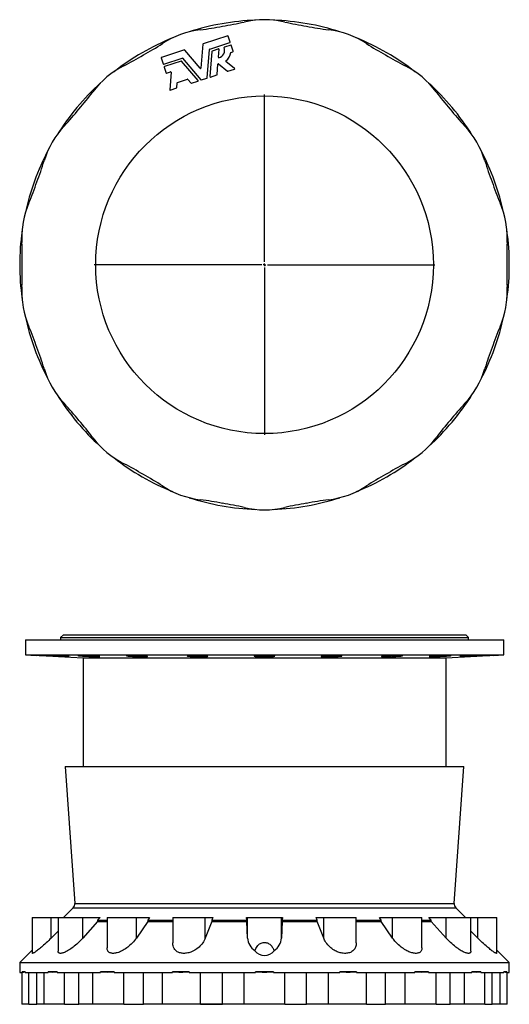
# Model space of a CAD drawing. Extents: x -228 to 1566, y -912 to 837.
# Tile 1 of 2: x -228 to 642, y -912 to 837. Entities that reach past the tile are written whole.
import ezdxf

# ---------------------------------------------------------------- set-up
doc = ezdxf.new("R2010")
doc.units = 0
doc.layers.get('0').update_dxf_attribs({"linetype": 'CONTINUOUS'})
doc.layers.add('FORMAT', color=7, linetype='CONTINUOUS')

# ---------------------------------------------------------------- blocks, each defined once
blk = doc.blocks.new('SW_CENTERMARKSYMBOL_0')
at = {"layer": 'FORMAT', "color": 0}
for p, q in [((0, 5), (0, 302.5)), ((-5, 0), (-302.5, 0)), ((0, 0), (-2.5, 0)), ((0, 0), (0, 2.5)), ((0, 0), (0, -2.5)), ((0, 0), (2.5, 0)), ((5, 0), (302.5, 0)), ((0, -5), (0, -302.5))]:
    blk.add_line(p, q, dxfattribs=at)

msp = doc.modelspace()

# ---------------------------------------------------------------- linework, layer by layer
at = {"color": 7, "linetype": 'CONTINUOUS'}
for p, q in [((141.9, 808.5), (98.1, 794.3)), ((146.2, 797.4), (142.7, 808.1)), ((97.7, 793.8), (94.3, 751.2)), ((109.9, 785), (145.8, 796.7)), ((147.2, 792.3), (135.9, 788.6)), ((151.5, 781.2), (148, 791.9)), ((64.9, 783.5), (24.2, 770.3)), ((93.2, 750.9), (65.5, 783.3)), ((105.5, 734), (109.5, 784.5)), ((113.8, 781), (110.3, 736.1)), ((125.9, 785.3), (114.3, 781.6)), ((125.5, 770.5), (126.7, 784.7)), ((147.7, 779.3), (151.1, 780.4)), ((23.8, 769.5), (27.3, 758.8)), ((28.1, 758.4), (60.8, 769)), ((29.1, 753.2), (32.6, 742.5)), ((59.3, 763.7), (29.5, 754)), ((89.2, 729.2), (59.9, 763.5)), ((61.4, 768.8), (94.3, 730.4)), ((123.1, 739.8), (124.6, 758.5)), ((125.6, 758.9), (141.7, 745.7)), ((154.1, 750.4), (138.8, 763)), ((33.4, 742.1), (40.4, 744.4)), ((41.2, 743.8), (38.8, 712.8)), ((111.1, 735.4), (122.7, 739.2)), ((142.3, 745.6), (153.9, 749.3)), ((51.6, 716.5), (52.3, 725.1)), ((52.7, 725.7), (70.4, 731.4)), ((71.1, 731.2), (76.7, 724.7)), ((77.3, 724.5), (88.9, 728.2)), ((95, 730.2), (105.1, 733.5)), ((39.6, 712.2), (51.2, 716)), ((-150.2, -255.6), (-155.2, -260.6)), ((-155.2, -260.6), (-155.2, -264.6)), ((-155.2, -260.6), (569.8, -260.6)), ((-150.2, -255.6), (564.8, -255.6)), ((569.8, -260.6), (564.8, -255.6)), ((569.8, -264.6), (569.8, -260.6)), ((-217.7, -264.6), (-217.7, -291.6)), ((-217.7, -264.6), (632.3, -264.6)), ((632.3, -291.6), (632.3, -264.6)), ((-217.7, -291.6), (-198.7, -292.6)), ((-217.7, -291.6), (632.3, -291.6)), ((-174.1, -293.1), (-174.1, -292.7)), ((-158.8, -294.6), (-115.2, -296.9)), ((-148.8, -294.4), (-148.8, -293.9)), ((-121.9, -293.1), (-121.9, -292.6)), ((-115.2, -296.9), (-115.2, -489.6)), ((-115.2, -296.9), (529.8, -296.9)), ((-99.4, -294.4), (-99.4, -293.3)), ((-37.5, -293.1), (-37.5, -292.7)), ((-37.5, -293.1), (-37.5, -293.1)), ((-19.9, -294.4), (-19.9, -292.8)), ((-1.2, -294.4), (-1.2, -294)), ((81.7, -294.4), (81.7, -292.6)), ((103.8, -294.4), (103.8, -293.4)), ((195.7, -294.4), (195.7, -292.8)), ((218.8, -294.4), (218.8, -292.8)), ((310.8, -294.4), (310.8, -293.4)), ((332.8, -294.4), (332.8, -292.6)), ((415.7, -294.4), (415.7, -294)), ((434.4, -294.4), (434.4, -292.8)), ((452, -293.1), (452, -292.7)), ((452, -293.1), (452, -293.1)), ((513.9, -294.4), (513.9, -293.3)), ((529.8, -296.9), (573.3, -294.6)), ((529.8, -489.6), (529.8, -296.9)), ((536.4, -293.1), (536.4, -292.6)), ((563.3, -294.4), (563.3, -293.9)), ((588.6, -293.1), (588.6, -292.7)), ((613.3, -292.6), (632.3, -291.6)), ((-146.8, -489.6), (-129.7, -733)), ((-146.8, -489.6), (561.3, -489.6)), ((544.3, -733), (561.3, -489.6)), ((-129.7, -733), (544.3, -733)), ((-132.7, -740.8), (-149.9, -758.1)), ((-132.7, -740.8), (547.2, -740.8)), ((564.4, -758.1), (547.2, -740.8)), ((-205.5, -758.1), (-205.5, -821.5)), ((-205.5, -758.1), (-171.7, -758.1)), ((-171.7, -794.6), (-171.7, -758.1)), ((-171.7, -758.1), (-159.3, -758.1)), ((-159.3, -758.1), (-159.3, -818.2)), ((-159.3, -758.1), (-115.5, -758.1)), ((-115.5, -794.6), (-115.5, -758.1)), ((-115.5, -758.1), (-84.9, -758.1)), ((-89.2, -765.4), (-115.5, -794.6)), ((-84.9, -758.1), (-89.2, -762.9)), ((-89.2, -762.9), (-72.6, -762.9)), ((-89.2, -762.9), (-89.2, -765.4)), ((-89.2, -765.4), (-72.6, -765.4)), ((-72.6, -758.1), (-72.6, -811.9)), ((-72.6, -758.1), (-20.4, -758.1)), ((-20.4, -794.6), (-20.4, -758.1)), ((-20.4, -758.1), (3, -758.1)), ((-0.3, -765.4), (-20.4, -794.6)), ((3, -758.1), (-0.3, -762.9)), ((-0.3, -762.9), (44.3, -762.9)), ((-0.3, -762.9), (-0.3, -765.4)), ((-0.3, -765.4), (44.3, -765.4)), ((44.3, -758.1), (44.3, -803.1)), ((44.3, -758.1), (102.1, -758.1)), ((102.1, -794.6), (102.1, -758.1)), ((102.1, -758.1), (115.5, -758.1)), ((113.6, -765.4), (102.1, -794.6)), ((115.5, -758.1), (113.6, -762.9)), ((113.6, -762.9), (113.6, -765.4)), ((113.6, -762.9), (175.6, -762.9)), ((113.6, -765.4), (175.6, -765.4)), ((175.6, -762.9), (175.4, -758.1)), ((175.4, -758.1), (177.2, -758.1)), ((175.6, -765.4), (175.6, -762.9)), ((177.2, -794.6), (175.6, -765.4)), ((177.2, -794.6), (177.2, -758.1)), ((177.2, -758.1), (237.3, -758.1)), ((237.3, -794.6), (237.3, -758.1)), ((237.3, -758.1), (239.1, -758.1)), ((238.9, -765.4), (237.3, -794.6)), ((239.1, -758.1), (238.9, -762.9)), ((238.9, -762.9), (238.9, -765.4)), ((238.9, -762.9), (300.9, -762.9)), ((238.9, -765.4), (300.9, -765.4)), ((300.9, -762.9), (299, -758.1)), ((299, -758.1), (312.4, -758.1)), ((300.9, -765.4), (300.9, -762.9)), ((312.4, -794.6), (300.9, -765.4)), ((312.4, -794.6), (312.4, -758.1)), ((312.4, -758.1), (370.3, -758.1)), ((370.3, -803.2), (370.3, -758.1)), ((370.3, -762.9), (414.8, -762.9)), ((370.3, -765.4), (414.8, -765.4)), ((414.8, -762.9), (411.5, -758.1)), ((411.5, -758.1), (434.9, -758.1)), ((414.8, -765.4), (414.8, -762.9)), ((434.9, -794.6), (414.8, -765.4)), ((434.9, -794.6), (434.9, -758.1)), ((434.9, -758.1), (487.1, -758.1)), ((487.1, -811.9), (487.1, -758.1)), ((487.1, -762.9), (503.7, -762.9)), ((487.1, -765.4), (503.7, -765.4)), ((503.7, -762.9), (499.4, -758.1)), ((499.4, -758.1), (530, -758.1)), ((503.7, -765.4), (503.7, -762.9)), ((530, -794.6), (503.7, -765.4)), ((530, -794.6), (530, -758.1)), ((530, -758.1), (573.8, -758.1)), ((573.8, -818.2), (573.8, -758.1)), ((573.8, -758.1), (586.2, -758.1)), ((586.2, -794.6), (586.2, -758.1)), ((586.2, -758.1), (620, -758.1)), ((620, -821.5), (620, -758.1)), ((-159.3, -782.3), (-171.7, -794.6)), ((586.2, -794.6), (573.8, -782.3)), ((-205.5, -816.1), (-227.7, -838.4)), ((642.3, -838.4), (620, -816.1)), ((-227.7, -838.4), (-227.7, -855.7)), ((-227.7, -838.4), (642.3, -838.4)), ((642.3, -855.7), (642.3, -838.4)), ((-227.7, -855.7), (-223.6, -855.7)), ((-224, -855.7), (-224, -911.9)), ((-218.1, -854.6), (-223.6, -854.6)), ((-223.6, -855.7), (-223.6, -854.6)), ((-218.1, -854.6), (-218.1, -855.7)), ((-218.1, -855.7), (-177.1, -855.7)), ((-211.3, -911.9), (-211.3, -855.7)), ((-197.3, -911.9), (-197.3, -855.7)), ((-184.3, -911.9), (-184.3, -855.7)), ((-161.3, -854.6), (-177.1, -854.6)), ((-177.1, -855.7), (-177.1, -854.6)), ((-161.3, -854.6), (-161.3, -855.7)), ((-161.3, -855.7), (-84.3, -855.7)), ((-148.3, -911.9), (-148.3, -855.7)), ((-122.5, -911.9), (-122.5, -855.7)), ((-97.6, -911.9), (-97.6, -855.7)), ((-60.1, -854.6), (-84.3, -854.6)), ((-84.3, -855.7), (-84.3, -854.6)), ((-60.1, -854.6), (-60.1, -855.7)), ((-60.1, -855.7), (43.8, -855.7)), ((-42.5, -911.9), (-42.5, -855.7)), ((-8, -911.9), (-8, -855.7)), ((25.9, -911.9), (25.9, -855.7)), ((73.4, -854.6), (43.8, -854.6)), ((43.8, -855.7), (43.8, -854.6)), ((73.4, -854.6), (73.4, -855.7)), ((73.4, -855.7), (191.5, -855.7)), ((93.5, -911.9), (93.5, -855.7)), ((132.5, -911.9), (132.5, -855.7)), ((171.3, -911.9), (171.3, -855.7)), ((223, -854.6), (191.5, -854.6)), ((191.5, -855.7), (191.5, -854.6)), ((223, -854.6), (223, -855.7)), ((223, -855.7), (341.1, -855.7)), ((243.2, -911.9), (243.2, -855.7)), ((282, -911.9), (282, -855.7)), ((321, -911.9), (321, -855.7)), ((370.8, -854.6), (341.1, -854.6)), ((341.1, -855.7), (341.1, -854.6)), ((370.8, -854.6), (370.8, -855.7)), ((370.8, -855.7), (474.6, -855.7)), ((388.6, -911.9), (388.6, -855.7)), ((422.5, -911.9), (422.5, -855.7)), ((457, -911.9), (457, -855.7)), ((498.8, -854.6), (474.6, -854.6)), ((474.6, -855.7), (474.6, -854.6)), ((498.8, -854.6), (498.8, -855.7)), ((498.8, -855.7), (575.8, -855.7)), ((512.1, -911.9), (512.1, -855.7)), ((537, -911.9), (537, -855.7)), ((562.8, -911.9), (562.8, -855.7)), ((591.6, -854.6), (575.8, -854.6)), ((575.8, -855.7), (575.8, -854.6)), ((591.6, -854.6), (591.6, -855.7)), ((591.6, -855.7), (632.6, -855.7)), ((598.8, -911.9), (598.8, -855.7)), ((611.8, -911.9), (611.8, -855.7)), ((625.8, -911.9), (625.8, -855.7)), ((638.1, -854.6), (632.6, -854.6)), ((632.6, -855.7), (632.6, -854.6)), ((638.1, -854.6), (638.1, -855.7)), ((638.1, -855.7), (642.3, -855.7)), ((638.5, -911.9), (638.5, -855.7)), ((-211.3, -911.9), (-224, -911.9)), ((-211.3, -911.9), (-197.3, -911.9)), ((-184.3, -911.9), (-197.3, -911.9)), ((-148.3, -911.9), (-184.3, -911.9)), ((-148.3, -911.9), (-122.5, -911.9)), ((-97.6, -911.9), (-122.5, -911.9)), ((-42.5, -911.9), (-97.6, -911.9)), ((-42.5, -911.9), (-8, -911.9)), ((25.9, -911.9), (-8, -911.9)), ((23.8, -911.9), (23.8, -912.4)), ((24.2, -912.4), (23.8, -912.4)), ((24.2, -912.4), (24.2, -911.9)), ((64.9, -912.4), (24.2, -912.4)), ((93.5, -911.9), (25.9, -911.9)), ((64.9, -912.4), (64.9, -911.9)), ((65.5, -912.4), (64.9, -912.4)), ((65.5, -912.4), (65.5, -911.9)), ((93.2, -912.4), (65.5, -912.4)), ((93.2, -912.4), (93.2, -911.9)), ((94.3, -912.4), (93.2, -912.4)), ((93.5, -911.9), (132.5, -911.9)), ((94.3, -912.4), (94.3, -911.9)), ((97.7, -912.4), (94.3, -912.4)), ((97.7, -912.4), (97.7, -911.9)), ((98.1, -912.4), (97.7, -912.4)), ((98.1, -912.4), (98.1, -911.9)), ((141.9, -912.4), (98.1, -912.4)), ((171.3, -911.9), (132.5, -911.9)), ((141.9, -912.4), (141.9, -911.9)), ((142.7, -912.4), (141.9, -912.4)), ((142.7, -912.4), (142.7, -911.9)), ((146.2, -912.4), (142.7, -912.4)), ((146.2, -912.4), (146.2, -911.9)), ((146.2, -912.4), (146.2, -911.9)), ((146.2, -912.4), (146.2, -912.4)), ((147.2, -912.4), (146.2, -912.4)), ((147.2, -912.4), (147.2, -911.9)), ((148, -912.4), (147.2, -912.4)), ((148, -912.4), (148, -911.9)), ((151.5, -912.4), (148, -912.4)), ((151.5, -912.4), (151.5, -911.9)), ((151.5, -912.4), (151.5, -911.9)), ((151.5, -912.4), (151.5, -912.4)), ((154.1, -912.4), (151.5, -912.4)), ((154.1, -912.4), (154.1, -911.9)), ((154.3, -912.4), (154.1, -912.4)), ((154.3, -912.4), (154.3, -911.9)), ((243.2, -911.9), (171.3, -911.9)), ((243.2, -911.9), (282, -911.9)), ((321, -911.9), (282, -911.9)), ((388.6, -911.9), (321, -911.9)), ((388.6, -911.9), (422.5, -911.9)), ((457, -911.9), (422.5, -911.9)), ((512.1, -911.9), (457, -911.9)), ((512.1, -911.9), (537, -911.9)), ((562.8, -911.9), (537, -911.9)), ((598.8, -911.9), (562.8, -911.9)), ((598.8, -911.9), (611.8, -911.9)), ((625.8, -911.9), (611.8, -911.9)), ((638.5, -911.9), (625.8, -911.9))]:
    msp.add_line(p, q, dxfattribs=at)
for points in [[(-188.9, -293.1), (-190.1, -293), (-191.2, -292.9), (-192.4, -292.9), (-193.4, -292.8), (-194.4, -292.8), (-195.2, -292.7), (-196.1, -292.7), (-196.8, -292.7), (-197.4, -292.6), (-197.8, -292.6), (-198.2, -292.6), (-198.5, -292.6), (-198.7, -292.6), (-198.7, -292.6)], [(-163.3, -294.4), (-164.7, -294.3), (-166.3, -294.2), (-168, -294.1), (-169.8, -294), (-171.7, -293.9), (-173.7, -293.8), (-175.8, -293.7), (-177.9, -293.6), (-179.9, -293.5), (-182, -293.4), (-184, -293.3), (-185.9, -293.2), (-187.4, -293.1), (-188.9, -293.1)], [(-164.9, -293.1), (-166.7, -293), (-168.4, -292.9), (-170.1, -292.8), (-171.7, -292.8), (-173.2, -292.7), (-174.6, -292.7), (-175.8, -292.6), (-176.9, -292.6), (-177.9, -292.6), (-178.6, -292.6), (-179.1, -292.6), (-179.5, -292.6), (-179.7, -292.6), (-179.6, -292.6), (-179.4, -292.7), (-178.9, -292.7), (-178.3, -292.8), (-177.5, -292.8), (-176.5, -292.9), (-175.3, -293), (-174.1, -293.1)], [(-174.1, -293.1), (-172.8, -293.1), (-171.3, -293.2), (-169.7, -293.3), (-167.9, -293.4), (-166, -293.5), (-164.1, -293.7), (-162.1, -293.8), (-160, -293.9), (-157.9, -294), (-155.8, -294.1), (-153.8, -294.2), (-151.8, -294.3), (-150.3, -294.3), (-148.8, -294.4)], [(-141.6, -294.4), (-142.5, -294.3), (-143.5, -294.2), (-144.8, -294.1), (-146.2, -294), (-147.8, -293.9), (-149.5, -293.8), (-151.3, -293.7), (-153.3, -293.6), (-155.3, -293.5), (-157.4, -293.4), (-159.4, -293.3), (-161.5, -293.2), (-163.2, -293.1), (-164.9, -293.1)], [(-158.8, -294.6), (-158.8, -294.6), (-158.8, -294.6), (-159, -294.6), (-159.3, -294.6), (-159.8, -294.6), (-160.3, -294.6), (-160.9, -294.5), (-161.7, -294.5), (-162.5, -294.4), (-163.3, -294.4)], [(-148.8, -294.4), (-147.2, -294.5), (-145.7, -294.5), (-144.3, -294.6), (-143.1, -294.6), (-142.1, -294.6), (-141.3, -294.6), (-140.7, -294.6), (-140.2, -294.6), (-140, -294.6), (-140, -294.6), (-140.3, -294.5), (-140.7, -294.5), (-141.1, -294.4), (-141.6, -294.4)], [(-104.5, -293.1), (-106.3, -293), (-108.1, -292.9), (-109.9, -292.8), (-111.7, -292.8), (-113.4, -292.7), (-115.1, -292.7), (-116.7, -292.6), (-118.1, -292.6), (-119.5, -292.6), (-120.7, -292.6), (-121.7, -292.6), (-122.6, -292.6), (-123.3, -292.6), (-123.8, -292.6), (-124.1, -292.7), (-124.3, -292.7), (-124.2, -292.8), (-123.9, -292.8), (-123.4, -292.9), (-122.7, -293), (-121.9, -293.1)], [(-99.4, -294.4), (-97.5, -294.5), (-95.7, -294.5), (-94, -294.6), (-92.4, -294.6), (-91, -294.6), (-89.7, -294.6), (-88.5, -294.6), (-87.5, -294.6), (-86.7, -294.6), (-86.2, -294.6), (-85.8, -294.5), (-85.6, -294.5), (-85.6, -294.4), (-85.7, -294.4)], [(-13.6, -293.1), (-15.2, -293), (-16.9, -292.9), (-18.6, -292.8), (-20.4, -292.8), (-22.2, -292.7), (-24, -292.7), (-25.8, -292.6), (-27.5, -292.6), (-29.1, -292.6), (-30.7, -292.6), (-32.1, -292.6), (-33.5, -292.6), (-34.6, -292.6), (-35.7, -292.6), (-36.5, -292.7), (-37.2, -292.7), (-37.6, -292.8), (-37.9, -292.8), (-38, -292.9), (-37.9, -293), (-37.5, -293.1)], [(-37.5, -293.1), (-37.5, -293.1), (-37.1, -293.2), (-36.6, -293.3), (-35.8, -293.4), (-34.9, -293.5), (-33.7, -293.7), (-32.3, -293.8), (-30.8, -293.9), (-29.1, -294), (-27.3, -294.1), (-25.4, -294.2), (-23.4, -294.3), (-21.7, -294.3), (-19.9, -294.4)], [(-1.2, -294.4), (-0.8, -294.3), (-0.6, -294.2), (-0.6, -294.1), (-0.9, -294), (-1.4, -293.9), (-2.1, -293.8), (-3, -293.7), (-4.1, -293.6), (-5.5, -293.5), (-7, -293.4), (-8.6, -293.3), (-10.4, -293.2), (-12, -293.1), (-13.6, -293.1)], [(70.8, -293.1), (70.2, -293.1), (69.9, -293.2), (69.8, -293.3), (69.9, -293.4), (70.3, -293.5), (70.9, -293.7), (71.7, -293.8), (72.7, -293.9), (73.9, -294), (75.3, -294.1), (76.9, -294.2), (78.6, -294.3), (80.1, -294.3), (81.7, -294.4)], [(98.9, -293.1), (97.7, -293), (96.3, -292.9), (94.8, -292.8), (93.2, -292.8), (91.5, -292.7), (89.7, -292.7), (88, -292.6), (86.2, -292.6), (84.4, -292.6), (82.6, -292.6), (80.9, -292.6), (79.3, -292.6), (77.7, -292.6), (76.3, -292.6), (75, -292.7), (73.9, -292.7), (72.9, -292.8), (72.1, -292.8), (71.5, -292.9), (71, -293), (70.8, -293.1)], [(103.8, -294.4), (104.8, -294.3), (105.6, -294.2), (106.2, -294.1), (106.6, -294), (106.8, -293.9), (106.7, -293.8), (106.4, -293.7), (105.8, -293.6), (105.1, -293.5), (104.1, -293.4), (102.9, -293.3), (101.6, -293.2), (100.3, -293.1), (98.9, -293.1)], [(192.5, -293.1), (191.3, -293.1), (190.4, -293.2), (189.6, -293.3), (189.1, -293.4), (188.8, -293.5), (188.8, -293.7), (188.9, -293.8), (189.4, -293.9), (190, -294), (190.8, -294.1), (191.9, -294.2), (193.2, -294.3), (194.4, -294.3), (195.7, -294.4)], [(218.8, -294.4), (220.4, -294.3), (221.8, -294.2), (223, -294.1), (224, -294), (224.7, -293.9), (225.3, -293.8), (225.6, -293.7), (225.8, -293.6), (225.6, -293.5), (225.3, -293.4), (224.7, -293.3), (223.9, -293.2), (223, -293.1), (222, -293.1)], [(315.6, -293.1), (314, -293.1), (312.5, -293.2), (311.2, -293.3), (310.1, -293.4), (309.2, -293.5), (308.5, -293.7), (308, -293.8), (307.8, -293.9), (307.8, -294), (308, -294.1), (308.4, -294.2), (309.1, -294.3), (309.9, -294.3), (310.8, -294.4)], [(343.7, -293.1), (343.5, -293), (343, -292.9), (342.4, -292.8), (341.6, -292.8), (340.6, -292.7), (339.4, -292.7), (338.1, -292.6), (336.7, -292.6), (335.2, -292.6), (333.5, -292.6), (331.8, -292.6), (330, -292.6), (328.3, -292.6), (326.5, -292.6), (324.7, -292.7), (322.9, -292.7), (321.3, -292.8), (319.7, -292.8), (318.2, -292.9), (316.8, -293), (315.6, -293.1)], [(332.8, -294.4), (334.7, -294.3), (336.5, -294.2), (338.1, -294.1), (339.7, -294), (341, -293.9), (342.2, -293.8), (343.1, -293.7), (343.9, -293.6), (344.4, -293.5), (344.7, -293.4), (344.7, -293.3), (344.5, -293.2), (344.2, -293.1), (343.7, -293.1)], [(428.1, -293.1), (426.2, -293.1), (424.3, -293.2), (422.6, -293.3), (421, -293.4), (419.5, -293.5), (418.3, -293.7), (417.2, -293.8), (416.3, -293.9), (415.7, -294), (415.3, -294.1), (415.1, -294.2), (415.1, -294.3), (415.3, -294.3), (415.7, -294.4)], [(452, -293.1), (452.4, -293), (452.5, -292.9), (452.4, -292.8), (452.1, -292.8), (451.6, -292.7), (451, -292.7), (450.1, -292.6), (449.1, -292.6), (447.9, -292.6), (446.6, -292.6), (445.1, -292.6), (443.5, -292.6), (441.9, -292.6), (440.2, -292.6), (438.4, -292.7), (436.6, -292.7), (434.8, -292.8), (433, -292.8), (431.3, -292.9), (429.7, -293), (428.1, -293.1)], [(434.4, -294.4), (436.5, -294.3), (438.5, -294.2), (440.5, -294.1), (442.4, -294), (444.2, -293.9), (445.8, -293.8), (447.3, -293.7), (448.6, -293.6), (449.7, -293.5), (450.6, -293.4), (451.3, -293.3), (451.8, -293.2), (452, -293.1), (452, -293.1)], [(500.2, -294.4), (500.1, -294.5), (500.2, -294.5), (500.5, -294.6), (501, -294.6), (501.7, -294.6), (502.6, -294.6), (503.7, -294.6), (505, -294.6), (506.4, -294.6), (508, -294.6), (509.6, -294.5), (511.4, -294.5), (512.6, -294.4), (513.9, -294.4)], [(536.4, -293.1), (537.3, -293), (537.9, -292.9), (538.4, -292.8), (538.7, -292.8), (538.8, -292.7), (538.6, -292.7), (538.3, -292.6), (537.8, -292.6), (537.1, -292.6), (536.2, -292.6), (535.1, -292.6), (533.9, -292.6), (532.6, -292.6), (531.1, -292.6), (529.5, -292.7), (527.8, -292.7), (526.1, -292.8), (524.3, -292.8), (522.6, -292.9), (520.8, -293), (519, -293.1)], [(556.1, -294.4), (555.4, -294.5), (554.9, -294.5), (554.6, -294.6), (554.5, -294.6), (554.7, -294.6), (555, -294.6), (555.6, -294.6), (556.3, -294.6), (557.3, -294.6), (558.4, -294.6), (559.7, -294.5), (561.1, -294.5), (562.2, -294.4), (563.3, -294.4)], [(579.4, -293.1), (577.4, -293.1), (575.4, -293.2), (573.3, -293.3), (571.2, -293.4), (569.2, -293.5), (567.2, -293.7), (565.3, -293.8), (563.4, -293.9), (561.7, -294), (560.2, -294.1), (558.8, -294.2), (557.6, -294.3), (556.8, -294.3), (556.1, -294.4)], [(563.3, -294.4), (565.1, -294.3), (567, -294.2), (569, -294.1), (571, -294), (573.1, -293.9), (575.2, -293.8), (577.2, -293.7), (579.2, -293.6), (581.2, -293.5), (583, -293.4), (584.7, -293.3), (586.3, -293.2), (587.5, -293.1), (588.6, -293.1)], [(577.8, -294.4), (576.9, -294.4), (576.1, -294.5), (575.3, -294.5), (574.7, -294.6), (574.2, -294.6), (573.8, -294.6), (573.5, -294.6), (573.3, -294.6), (573.3, -294.6)], [(603.4, -293.1), (601.6, -293.1), (599.8, -293.2), (597.9, -293.3), (595.8, -293.4), (593.8, -293.5), (591.7, -293.7), (589.6, -293.8), (587.6, -293.9), (585.6, -294), (583.7, -294.1), (581.9, -294.2), (580.3, -294.3), (579, -294.3), (577.8, -294.4)], [(588.6, -293.1), (589.9, -293), (591, -292.9), (592, -292.8), (592.8, -292.8), (593.4, -292.7), (593.9, -292.7), (594.1, -292.6), (594.2, -292.6), (594, -292.6), (593.6, -292.6), (593.1, -292.6), (592.3, -292.6), (591.4, -292.6), (590.3, -292.6), (589.1, -292.7), (587.7, -292.7), (586.2, -292.8), (584.6, -292.8), (582.9, -292.9), (581.2, -293), (579.4, -293.1)], [(613.3, -292.6), (613.3, -292.6), (613.2, -292.6), (613, -292.6), (612.7, -292.6), (612.4, -292.6), (611.8, -292.6), (611.2, -292.7), (610.5, -292.7), (609.7, -292.7), (608.9, -292.8), (607.9, -292.8), (606.9, -292.9), (605.8, -292.9), (604.6, -293), (603.4, -293.1)], [(-171.7, -794.6), (-173.9, -796.8), (-176.1, -799), (-178.4, -801.1), (-180.7, -803.3), (-183, -805.4), (-185.2, -807.4), (-187.1, -809), (-188.9, -810.6), (-190.7, -812.2), (-192.5, -813.6), (-194.2, -815), (-195.9, -816.3), (-197.4, -817.5), (-198.9, -818.5), (-200.2, -819.5), (-201.3, -820.2), (-202.2, -820.8), (-203, -821.2), (-203.8, -821.6), (-204.4, -821.8), (-204.8, -822), (-205.2, -822), (-205.4, -821.8), (-205.5, -821.6), (-205.5, -821.5)], [(-115.5, -794.6), (-117.5, -796.8), (-119.6, -799), (-121.8, -801.1), (-124.1, -803.3), (-126.4, -805.4), (-128.8, -807.4), (-130.8, -809), (-132.8, -810.6), (-134.8, -812.2), (-136.9, -813.6), (-138.9, -815), (-140.9, -816.3), (-142.9, -817.5), (-144.9, -818.5), (-146.8, -819.5), (-148.3, -820.2), (-149.8, -820.8), (-151.2, -821.2), (-152.5, -821.6), (-153.7, -821.8), (-154.8, -822), (-155.9, -822), (-156.7, -821.8), (-157.4, -821.6), (-158, -821.2), (-158.5, -820.8), (-158.9, -820.3), (-159.1, -819.6), (-159.3, -818.9), (-159.3, -818.2)], [(-20.4, -794.6), (-22, -796.8), (-23.7, -799), (-25.6, -801.1), (-27.5, -803.3), (-29.6, -805.4), (-31.8, -807.4), (-33.6, -809), (-35.6, -810.6), (-37.6, -812.2), (-39.7, -813.6), (-41.9, -815), (-44, -816.3), (-46.2, -817.5), (-48.4, -818.5), (-50.6, -819.5), (-52.4, -820.2), (-54.3, -820.8), (-56.1, -821.2), (-57.8, -821.6), (-59.5, -821.8), (-61.2, -822), (-62.7, -822), (-64.2, -821.8), (-65.4, -821.6), (-66.6, -821.2), (-67.6, -820.8), (-68.6, -820.3), (-69.5, -819.6), (-70.2, -818.9), (-70.9, -818.1), (-71.4, -817.2), (-71.9, -816), (-72.3, -814.8), (-72.5, -813.5), (-72.6, -812.1), (-72.6, -811.9)], [(102.1, -794.6), (101.2, -796.8), (100.1, -799), (98.8, -801.1), (97.4, -803.3), (95.8, -805.4), (94.1, -807.4), (92.5, -809), (90.9, -810.6), (89.1, -812.2), (87.2, -813.6), (85.2, -815), (83.2, -816.3), (81.1, -817.5), (78.9, -818.5), (76.6, -819.5), (74.7, -820.2), (72.8, -820.8), (70.8, -821.2), (68.8, -821.6), (66.8, -821.8), (64.9, -822), (63, -822), (61.1, -821.8), (59.5, -821.6), (57.9, -821.2), (56.4, -820.8), (55, -820.3), (53.6, -819.6), (52.3, -818.9), (51.1, -818.1), (50, -817.2), (48.9, -816), (47.8, -814.8), (46.9, -813.5), (46.2, -812.1), (45.6, -810.7), (44.9, -808.7), (44.5, -806.6), (44.3, -804.4), (44.3, -803.1)], [(190.2, -817.1), (191, -815.1), (191.9, -813.1), (193, -811.2), (194.2, -809.4), (195.6, -807.7), (197, -806.4), (198.4, -805.2), (200.1, -804.3), (201.5, -803.6), (203, -803.1), (204.6, -802.7), (206.2, -802.5), (207.8, -802.5), (209.5, -802.6), (211, -802.9), (212.4, -803.4), (213.8, -803.9), (215.2, -804.7), (216.5, -805.6), (217.7, -806.5), (219, -807.8), (220.1, -809.2), (221.1, -810.6), (222.1, -812.2), (223.3, -814.6), (224.3, -817.1)], [(370.2, -803.2), (370.3, -803.3), (370.2, -805.4), (369.9, -807.4), (369.5, -809), (369, -810.6), (368.3, -812.2), (367.5, -813.6), (366.5, -815), (365.4, -816.3), (364.2, -817.5), (362.7, -818.5), (361.2, -819.5), (359.8, -820.2), (358.2, -820.8), (356.6, -821.2), (354.9, -821.6), (353.1, -821.8), (351.2, -822), (349.3, -822), (347.3, -821.8), (345.5, -821.6), (343.7, -821.2), (341.9, -820.8), (340.1, -820.3), (338.2, -819.6), (336.4, -818.9), (334.6, -818.1), (332.9, -817.2), (330.9, -816), (328.9, -814.8), (327.1, -813.5), (325.3, -812.1), (323.7, -810.7), (321.6, -808.7), (319.7, -806.6), (318, -804.4), (316.4, -802.3), (315, -800), (314.1, -798.2), (313.2, -796.4), (312.4, -794.6)], [(487.1, -811.9), (487.1, -812.2), (487, -813.6), (486.7, -815), (486.3, -816.3), (485.8, -817.5), (485, -818.5), (484.1, -819.5), (483.2, -820.2), (482.2, -820.8), (481.1, -821.2), (479.8, -821.6), (478.5, -821.8), (477, -822), (475.4, -822), (473.8, -821.8), (472.2, -821.6), (470.6, -821.2), (468.9, -820.8), (467.2, -820.3), (465.5, -819.6), (463.7, -818.9), (461.9, -818.1), (460.2, -817.2), (458.1, -816), (456, -814.8), (454, -813.5), (452.1, -812.1), (450.2, -810.7), (447.7, -808.7), (445.4, -806.6), (443.2, -804.4), (441.1, -802.3), (439.1, -800), (437.6, -798.2), (436.2, -796.4), (434.9, -794.6)], [(573.8, -818.2), (573.8, -818.5), (573.7, -819.5), (573.4, -820.2), (573, -820.8), (572.5, -821.2), (571.9, -821.6), (571.1, -821.8), (570.2, -822), (569.2, -822), (568, -821.8), (566.9, -821.6), (565.7, -821.2), (564.4, -820.8), (563, -820.3), (561.6, -819.6), (560, -818.9), (558.5, -818.1), (556.9, -817.2), (555, -816), (553.1, -814.8), (551.2, -813.5), (549.2, -812.1), (547.3, -810.7), (544.8, -808.7), (542.3, -806.6), (539.9, -804.4), (537.5, -802.3), (535.2, -800), (533.4, -798.2), (531.7, -796.4), (530, -794.6)], [(620, -821.5), (620, -821.6), (619.9, -821.8), (619.6, -822), (619.3, -822), (618.8, -821.8), (618.2, -821.6), (617.5, -821.2), (616.8, -820.8), (615.9, -820.3), (614.9, -819.6), (613.9, -818.9), (612.7, -818.1), (611.5, -817.2), (610, -816), (608.5, -814.8), (606.8, -813.5), (605.2, -812.1), (603.5, -810.7), (601.2, -808.7), (598.8, -806.6), (596.5, -804.4), (594.1, -802.3), (591.8, -800), (589.9, -798.2), (588, -796.4), (586.2, -794.6)], [(-223.6, -854.6), (-223.3, -854.8), (-222.8, -854.9), (-222.3, -855), (-221.6, -855.1), (-220.9, -855), (-220.1, -854.9), (-219.1, -854.8), (-218.1, -854.6)], [(632.6, -854.6), (633.6, -854.8), (634.6, -854.9), (635.4, -855), (636.1, -855.1), (636.8, -855), (637.3, -854.9), (637.8, -854.8), (638.1, -854.6)]]:
    msp.add_lwpolyline(points, dxfattribs=at)
msp.add_circle((207.3, 401.8), 300, dxfattribs=at)
for centre, radius, start, end in [((207.3, 401.8), 435, 92.0773, 107.9227), ((34.6, 1307.4), 491.5, 276.8902, 281.4946), ((59.8, 1311.9), 491.5, 278.5054, 283.1098), ((207.3, 678.7), 158.6, 76.8902, 103.1098), ((207.3, 401.8), 435, 72.0773, 87.9227), ((354.7, 1311.9), 491.5, 256.8902, 261.4946), ((380, 1307.4), 491.5, 258.5054, 263.1098), ((207.3, 401.8), 435, 112.0773, 127.9227), ((112.5, 662), 158.6, 96.8902, 123.1098), ((142.1, 807.9), 0.625, 18, 108), ((302, 662), 158.6, 56.8902, 83.1098), ((207.3, 401.8), 435, 52.0773, 67.9227), ((-242.6, 1206.6), 491.5, 298.5054, 303.1098), ((98.3, 793.7), 0.625, 108, 175.5), ((122.6, 783.1), 13.8, 285.7158, 20.1429), ((136.1, 788), 0.625, 108, 200.1429), ((145.6, 797.3), 0.625, 288, 18), ((147.4, 791.7), 0.625, 18, 108), ((657.1, 1206.6), 491.5, 236.8902, 241.4946), ((-264.8, 1193.7), 491.5, 296.8902, 301.4946), ((24.4, 769.7), 0.625, 108, 198), ((65.1, 782.9), 0.625, 40.5, 108), ((110.1, 784.4), 0.625, 108, 175.5), ((114.5, 781), 0.625, 108, 175.5), ((126.2, 770.4), 0.625, 175.5, 285.7158), ((126, 784.7), 0.625, 355.5, 108), ((122.6, 783.1), 25, 310.2564, 350.1713), ((147.9, 778.7), 0.625, 108, 170.1713), ((150.9, 781), 0.625, 288, 18), ((679.3, 1193.7), 491.5, 238.5054, 243.1098), ((29.3, 614), 158.6, 116.8902, 143.1098), ((27.9, 759), 0.625, 198, 288), ((29.7, 753.4), 0.625, 108, 198), ((59.5, 763.1), 0.625, 40.5, 108), ((61, 768.4), 0.625, 40.5, 108), ((125.2, 758.4), 0.625, 50.5, 175.5), ((139.2, 763.5), 0.625, 130.2564, 230.5), ((385.3, 614), 158.6, 36.8902, 63.1098), ((33.2, 742.7), 0.625, 198, 288), ((40.6, 743.8), 0.625, 355.5, 108), ((93.7, 751.3), 0.625, 220.5, 355.5), ((110.9, 736), 0.625, 175.5, 288), ((122.5, 739.8), 0.625, 288, 355.5), ((142.1, 746.2), 0.625, 230.5, 288), ((153.7, 749.9), 0.625, 288, 50.5), ((207.3, 401.8), 435, 132.0773, 147.9227), ((52.9, 725.1), 0.625, 108, 175.5), ((70.6, 730.8), 0.625, 40.5, 108), ((77.2, 725.1), 0.625, 220.5, 288), ((88.7, 728.8), 0.625, 288, 40.5), ((94.8, 730.8), 0.625, 220.5, 288), ((104.9, 734.1), 0.625, 288, 355.5), ((207.3, 401.8), 435, 32.0773, 47.9227), ((-490.7, 1004.2), 491.5, 318.5054, 323.1098), ((39.4, 712.8), 0.625, 175.5, 288), ((51, 716.6), 0.625, 288, 355.5), ((905.2, 1004.2), 491.5, 216.8902, 221.4946), ((-507.2, 984.5), 491.5, 316.8902, 321.4946), ((921.7, 984.5), 491.5, 218.5054, 223.1098), ((-32.6, 540.3), 158.6, 136.8902, 163.1098), ((447.1, 540.3), 158.6, 16.8902, 43.1098), ((207.3, 401.8), 435, 152.0773, 167.9227), ((207.3, 401.8), 435, 12.0773, 27.9227), ((-654.6, 729.2), 491.5, 338.5054, 343.1098), ((1069.1, 729.2), 491.5, 196.8902, 201.4946), ((-663.4, 705.1), 491.5, 336.8902, 341.4946), ((1077.9, 705.1), 491.5, 198.5054, 203.1098), ((-65.5, 449.9), 158.6, 156.8902, 183.1098), ((480, 449.9), 158.6, 356.8902, 23.1098), ((207.3, 401.8), 435, 172.0773, 187.9227), ((207.3, 401.8), 435, 352.0773, 7.9227), ((-714.6, 414.6), 491.5, 358.5054, 3.1098), ((1129.1, 414.6), 491.5, 176.8902, 181.4946), ((-714.6, 389), 491.5, 356.8902, 1.4946), ((1129.1, 389), 491.5, 178.5054, 183.1098), ((-65.5, 353.7), 158.6, 176.8902, 203.1098), ((480, 353.7), 158.6, 336.8902, 3.1098), ((207.3, 401.8), 435, 192.0773, 207.9227), ((207.3, 401.8), 435, 332.0773, 347.9227), ((-663.4, 98.6), 491.5, 18.5054, 23.1098), ((1077.9, 98.6), 491.5, 156.8902, 161.4946), ((-654.6, 74.5), 491.5, 16.8902, 21.4946), ((1069.1, 74.5), 491.5, 158.5054, 163.1098), ((-32.6, 263.4), 158.6, 196.8902, 223.1098), ((447.1, 263.4), 158.6, 316.8902, 343.1098), ((207.3, 401.8), 435, 212.0773, 227.9227), ((207.3, 401.8), 435, 312.0773, 327.9227), ((-507.2, -180.9), 491.5, 38.5054, 43.1098), ((921.7, -180.9), 491.5, 136.8902, 141.4946), ((-490.7, -200.5), 491.5, 36.8902, 41.4946), ((905.2, -200.5), 491.5, 138.5054, 143.1098), ((29.3, 189.7), 158.6, 216.8902, 243.1098), ((385.3, 189.7), 158.6, 296.8902, 323.1098), ((207.3, 401.8), 435, 232.0773, 247.9227), ((207.3, 401.8), 435, 292.0773, 307.9227), ((-264.8, -390.1), 491.5, 58.5054, 63.1098), ((679.3, -390.1), 491.5, 116.8902, 121.4946), ((-242.6, -402.9), 491.5, 56.8902, 61.4946), ((657.1, -402.9), 491.5, 118.5054, 123.1098), ((112.5, 141.6), 158.6, 236.8902, 263.1098), ((302, 141.6), 158.6, 276.8902, 303.1098), ((207.3, 401.8), 435, 252.0773, 267.9227), ((34.6, -503.8), 491.5, 78.5054, 83.1098), ((207.3, 401.8), 435, 272.0773, 287.9227), ((380, -503.8), 491.5, 96.8902, 101.4946), ((59.8, -508.2), 491.5, 76.8902, 81.4946), ((207.3, 124.9), 158.6, 256.8902, 283.1098), ((354.7, -508.2), 491.5, 98.5054, 103.1098), ((-90.1, 49.9), 344.5, 264.7101, 268.4685), ((-107, -460.1), 167.1, 82.6775, 89.14), ((-10.6, -140.2), 154.4, 266.5218, 273.4782), ((92.7, -65.4), 229.2, 267.2456, 272.7544), ((207.3, -490.1), 197.6, 85.7109, 94.2891), ((207.3, -34.5), 260.1, 267.4483, 272.5517), ((321.8, -59.2), 235.4, 267.3185, 272.6815), ((425.1, -130.2), 164.5, 266.7348, 273.2652), ((521, -453.2), 160.1, 90.7187, 97.4638), ((505.1, 42.1), 336.7, 271.4879, 275.3335), ((-139.7, -733.7), 10, 315, 4), ((554.2, -733.7), 10, 176, 225), ((205.4, -793.2), 28.3, 182.8242, 237.4895), ((209.1, -793.2), 28.3, 302.5123, 357.1609), ((207.3, -804.3), 21.3, 216.8944, 323.0938), ((-169.2, -793), 62, 262.6978, 277.3022), ((-72.2, -709.2), 145.9, 265.2511, 274.7489), ((58.6, -635.4), 219.7, 266.1322, 273.8678), ((207.3, -606.3), 248.8, 266.3663, 273.6337), ((355.9, -635.4), 219.7, 266.1324, 273.8676), ((486.7, -709.2), 145.9, 265.2516, 274.7484), ((583.7, -793), 62, 262.6993, 277.3007)]:
    msp.add_arc(centre, radius, start, end, dxfattribs=at)

# ---------------------------------------------------------------- block references
at = {"layer": 'FORMAT'}
msp.add_blockref('SW_CENTERMARKSYMBOL_0', (207.3, 401.8), dxfattribs=at)

doc.saveas('drawing.dxf')
